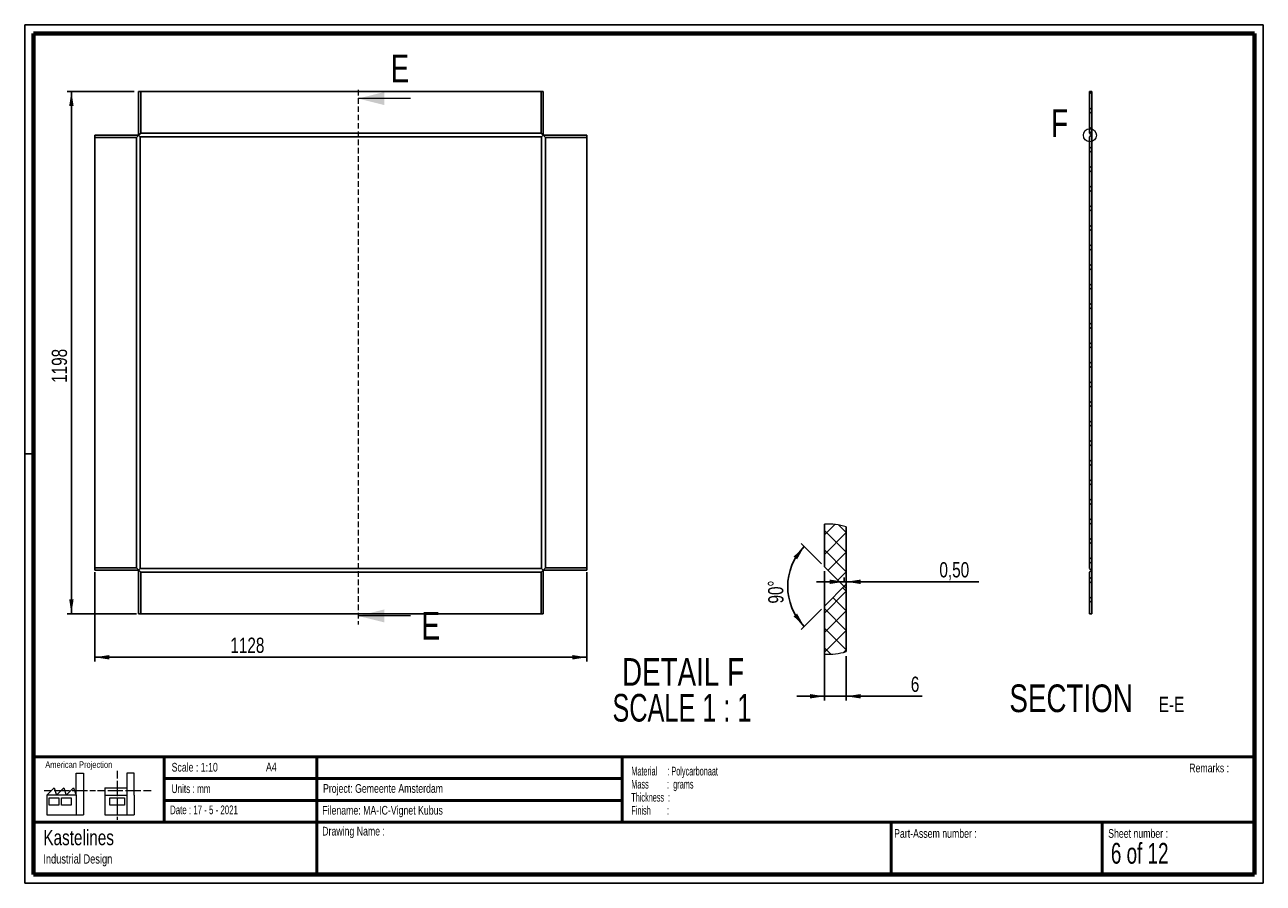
# Paper-space layout 'GA-FS-PC IG Sheet Flat' of a CAD drawing. Header units: millimetres. Extents: x 7 to 291, y 7 to 204.
import ezdxf

# ---------------------------------------------------------------- set-up
doc = ezdxf.new("R2010")
doc.units = ezdxf.units.MM
doc.header["$PDSIZE"] = -1
doc.linetypes.add('HIDDEN', pattern=[1.905, 1.27, -0.635])
for name, color, linetype in [('BORDERS', 7, 'Continuous'), ('DRAWING', 7, 'Continuous'), ('LOGO', 7, 'Continuous'), ('TEXT_SHEET_FORMAT', 7, 'Continuous')]:
    doc.layers.add(name, color=color, linetype=linetype)
doc.styles.add('SLDTEXTSTYLE0', font='TXT', dxfattribs={"width": 0.7})
doc.styles.add('SLDTEXTSTYLE1', font='TXT', dxfattribs={"width": 0.75})
doc.styles.add('SLDTEXTSTYLE2', font='TXT', dxfattribs={"width": 0.675})
doc.styles.add('SLDTEXTSTYLE3', font='TXT', dxfattribs={"width": 0.678571})
doc.styles.add('SLDTEXTSTYLE5', font='TXT', dxfattribs={"width": 0.55})
doc.styles.add('SLDTEXTSTYLE6', font='TXT', dxfattribs={"width": 0.605})
doc.styles.add('SLDTEXTSTYLE7', font='TXT', dxfattribs={"width": 0.549})
doc.styles.add('SLDTEXTSTYLE9', font='TXT', dxfattribs={"width": 0.681818})
doc.dimstyles.new('SLDDIMSTYLE0', dxfattribs={"dimtxt": 3.5, "dimasz": 3.302, "dimexe": 0, "dimexo": 0.0625, "dimgap": 0.875, "dimtad": 1, "dimlfac": 10, "dimrnd": 1e-09, "dimzin": 12, "dimdsep": 46, "dimtxsty": 'SLDTEXTSTYLE1', "dimsah": 1, "dimcen": 0.09, "dimadec": 0, "dimazin": 3, "dimtfac": 1, "dimtofl": 0, "dimtmove": 0, "dimatfit": 3, "dimfxl": 1, "dimfrac": 2, "dimtolj": 1, "dimtzin": 12, "dimarcsym": 0})
doc.dimstyles.new('SLDDIMSTYLE5', dxfattribs={"dimtxt": 3.5, "dimasz": 3.302, "dimexe": 0, "dimexo": 0.0625, "dimgap": 0.875, "dimtad": 1, "dimrnd": 1e-09, "dimdsep": 46, "dimtxsty": 'SLDTEXTSTYLE1', "dimsah": 1, "dimcen": 0.09, "dimadec": 0, "dimazin": 2, "dimtfac": 1, "dimtmove": 0, "dimatfit": 0, "dimfxl": 1, "dimfrac": 2, "dimtolj": 1, "dimtzin": 12, "dimarcsym": 0})
doc.dimstyles.new('SLDDIMSTYLE6', dxfattribs={"dimtxt": 3.5, "dimasz": 3.302, "dimexe": 0, "dimexo": 0.0625, "dimgap": 0.875, "dimtad": 1, "dimdec": 4, "dimzin": 12, "dimdsep": 46, "dimtxsty": 'SLDTEXTSTYLE1', "dimsah": 1, "dimcen": 0.09, "dimazin": 3, "dimtfac": 1, "dimtofl": 0, "dimtmove": 0, "dimatfit": 3, "dimfxl": 1, "dimfrac": 2, "dimtolj": 1, "dimtzin": 12, "dimarcsym": 0})
doc.dimstyles.new('SLDDIMSTYLE7', dxfattribs={"dimtxt": 3.5, "dimasz": 3.302, "dimexe": 0, "dimexo": 0.0625, "dimgap": 0.875, "dimtad": 1, "dimrnd": 1e-09, "dimzin": 12, "dimdsep": 46, "dimtxsty": 'SLDTEXTSTYLE1', "dimsah": 1, "dimcen": 0.09, "dimadec": 0, "dimazin": 3, "dimtfac": 1, "dimtmove": 0, "dimatfit": 0, "dimfxl": 1, "dimfrac": 2, "dimtolj": 1, "dimtzin": 12, "dimarcsym": 0})

# ---------------------------------------------------------------- blocks, each defined once
blk = doc.blocks.new('SW_NOTE_0_20')
at = {"layer": 'TEXT_SHEET_FORMAT', "color": 0, "char_height": 2, "attachment_point": 1}
for s, insert, style in [('Material     : Polycarbonaat', (0, 2.58), 'SLDTEXTSTYLE6'), ('Mass         :  grams', (0, -0.42), 'SLDTEXTSTYLE5'), ('Thickness  :', (0, -3.42), 'SLDTEXTSTYLE6'), ('Finish        :', (0, -6.42), 'SLDTEXTSTYLE7')]:
    blk.add_mtext(s, dxfattribs=dict(at, insert=insert, style=style))
blk = doc.blocks.new('SW_NOTE_0_21')
at = {"layer": 'DRAWING', "color": 0, "attachment_point": 1, "style": 'SLDTEXTSTYLE1'}
for s, insert, char_height in [('Kastelines', (0, 4.51), 3.5), ('Industrial Design', (0, -1.09), 2.1167)]:
    blk.add_mtext(s, dxfattribs=dict(at, insert=insert, char_height=char_height))
blk = doc.blocks.new('_D_7')
at = {"layer": 'LOGO'}
for p, q in [((31.66, 188.44), (16.26, 188.44)), ((17.26, 188.44), (17.26, 68.64)), ((32.16, 68.64), (16.26, 68.64))]:
    blk.add_line(p, q, dxfattribs=at)
for points in [[(17.26, 188.44), (16.76, 185.14), (17.77, 185.14)], [(17.26, 68.64), (17.77, 71.94), (16.76, 71.94)]]:
    blk.add_solid(points, dxfattribs=at)
at = {"layer": 'LOGO', "insert": (12.75, 121.6), "char_height": 3.5, "attachment_point": 1, "rotation": 90, "style": 'SLDTEXTSTYLE1'}
blk.add_mtext('1198', dxfattribs=at)
blk = doc.blocks.new('_D_8')
at = {"layer": 'LOGO'}
for p, q in [((22.66, 78.14), (22.66, 57.64)), ((135.46, 78.14), (135.46, 57.64)), ((22.66, 58.64), (135.46, 58.64))]:
    blk.add_line(p, q, dxfattribs=at)
for points in [[(22.66, 58.64), (25.96, 58.13), (25.96, 59.15)], [(135.46, 58.64), (132.16, 59.15), (132.16, 58.13)]]:
    blk.add_solid(points, dxfattribs=at)
at = {"layer": 'LOGO', "insert": (53.71, 63.15), "char_height": 3.5, "attachment_point": 1, "style": 'SLDTEXTSTYLE1'}
blk.add_mtext('1128', dxfattribs=at)
blk = doc.blocks.new('SW_NOTE_0_22')
at = {"layer": 'LOGO', "color": 0, "attachment_point": 2, "style": 'SLDTEXTSTYLE1'}
for s, insert, char_height in [('SECTION', (17.36, 8.19), 6.35), ('E-E', (40.4, 5.35), 3.5)]:
    blk.add_mtext(s, dxfattribs=dict(at, insert=insert, char_height=char_height))
blk = doc.blocks.new('SW_HATCH_0')
at = {"color": 0, "linetype": 'Continuous', "lineweight": 18}
for p, q in [((0, 0), (2.37, 2.37)), ((5, -3.98), (0, 1.02)), ((0, -4.49), (5, 0.51)), ((5, 0.51), (3.26, 2.25)), ((0.81, -8.17), (5, -3.98)), ((0, -17.96), (5, -12.96)), ((5, -12.96), (4.2, -12.16)), ((5, -12.96), (5.01, -12.95)), ((5.01, -12.97), (5, -12.96)), ((5, -21.94), (0, -16.94)), ((5, -17.45), (1.96, -14.41)), ((0, -22.45), (5, -17.45)), ((5, -17.45), (5.01, -17.44)), ((5.01, -17.46), (5, -17.45)), ((5, -26.43), (0, -21.43)), ((0, -26.94), (5, -21.94)), ((5, -21.94), (5.01, -21.93)), ((5.01, -21.95), (5, -21.94)), ((1.49, -27.41), (0, -25.92)), ((4.47, -26.96), (5, -26.43))]:
    blk.add_line(p, q, dxfattribs=at)
at = {"color": 0, "linetype": 'Continuous', "lineweight": 18, "flags": 128}
for points in [[(3.05, -10.42), (5, -8.47), (0, -3.47)], [(5.01, -26.44), (5, -26.43), (5.01, -26.42)]]:
    blk.add_lwpolyline(points, dxfattribs=at)
blk = doc.blocks.new('_D_9')
at = {"layer": 'LOGO'}
for p, q in [((194.45, 75.88), (194.45, 76.96)), ((194.45, 75.96), (188.1, 75.96)), ((194.45, 75.96), (194.95, 75.96)), ((194.95, 75.96), (225.36, 75.96))]:
    blk.add_line(p, q, dxfattribs=at)
for points in [[(194.45, 75.96), (191.14, 76.47), (191.14, 75.45)], [(194.95, 75.96), (198.25, 75.45), (198.25, 76.47)]]:
    blk.add_solid(points, dxfattribs=at)
at = {"layer": 'LOGO', "insert": (216.31, 80.47), "char_height": 3.5, "attachment_point": 1, "style": 'SLDTEXTSTYLE1'}
blk.add_mtext('0,50', dxfattribs=at)
blk = doc.blocks.new('_D_10')
at = {"layer": 'LOGO'}
for p, q in [((189.24, 80.09), (184.59, 84.73)), ((189.24, 69.68), (184.59, 65.03))]:
    blk.add_line(p, q, dxfattribs=at)
blk.add_arc((194.45, 74.88), 12.93, 135, 225, dxfattribs=at)
for points in [[(185.3, 84.03), (182.87, 81.73), (183.68, 81.11)], [(185.3, 65.74), (183.68, 68.66), (182.87, 68.03)]]:
    blk.add_solid(points, dxfattribs=at)
at = {"layer": 'LOGO', "insert": (177.09, 70.93), "char_height": 3.5, "attachment_point": 1, "rotation": 91.4335, "style": 'SLDTEXTSTYLE1'}
blk.add_mtext('90°', dxfattribs=at)
blk = doc.blocks.new('_D_11')
at = {"layer": 'LOGO', "color": 7}
for p, q in [((189.95, 78.38), (189.95, 48.69)), ((194.95, 58.93), (194.95, 48.69)), ((189.95, 49.69), (183.6, 49.69)), ((189.95, 49.69), (194.95, 49.69)), ((194.95, 49.69), (212.34, 49.69))]:
    blk.add_line(p, q, dxfattribs=at)
for points in [[(189.95, 49.69), (186.64, 50.2), (186.64, 49.18)], [(194.95, 49.69), (198.25, 49.18), (198.25, 50.2)]]:
    blk.add_solid(points, dxfattribs=at)
at = {"layer": 'LOGO', "color": 7, "insert": (209.75, 54.2), "char_height": 3.5, "attachment_point": 1, "style": 'SLDTEXTSTYLE1'}
blk.add_mtext('6', dxfattribs=at)
blk = doc.blocks.new('SW_NOTE_0_23')
at = {"layer": 'LOGO', "color": 0, "char_height": 6.35, "attachment_point": 2}
for s, insert, style in [('DETAIL F', (16.17, 8.19), 'SLDTEXTSTYLE1'), ('SCALE 1 : 1', (15.93, -0.03), 'SLDTEXTSTYLE9')]:
    blk.add_mtext(s, dxfattribs=dict(at, insert=insert, style=style))

psp = doc.layouts.new('GA-FS-PC IG Sheet Flat')

# ---------------------------------------------------------------- hatches: boundary and pattern name
at = {"linetype": 'Continuous', "lineweight": 18}
h = psp.add_hatch(dxfattribs=at)
h.set_pattern_fill('ANSI37', style=0)
h.paths.add_polyline_path([(250.7336, 188.43991), (250.7336, 178.93991), (251.2336, 178.43991), (251.2336, 188.43991)], flags=0)
h = psp.add_hatch(dxfattribs=at)
h.set_pattern_fill('ANSI37', style=0)
h.paths.add_polyline_path([(251.2336, 78.53991), (251.2336, 178.53991), (250.7336, 178.03991), (250.7336, 79.03991)], flags=0)
h = psp.add_hatch(dxfattribs=at)
h.set_pattern_fill('ANSI37', style=0)
h.paths.add_polyline_path([(251.2336, 78.53991), (251.2346, 78.53991), (251.2346, 178.53991), (251.2336, 178.53991)], flags=0)
h = psp.add_hatch(dxfattribs=at)
h.set_pattern_fill('ANSI37', style=0)
h.paths.add_polyline_path([(251.2336, 168.53991), (251.2336, 111.52806), (251.2436, 111.52806), (251.2436, 168.53991)], flags=0)
h = psp.add_hatch(dxfattribs=at)
h.set_pattern_fill('ANSI37', style=0)
h.paths.add_polyline_path([(251.2336, 95.52766), (251.2336, 88.53963), (251.2436, 88.53963), (251.2436, 95.52766)], flags=0)
h = psp.add_hatch(dxfattribs=at)
h.set_pattern_fill('ANSI37', style=0)
h.paths.add_polyline_path([(250.7336, 68.63991), (251.2336, 68.63991), (251.2336, 78.63991), (250.7336, 78.13991)], flags=0)

# ---------------------------------------------------------------- linework, layer by layer
at = {"color": 7, "linetype": 'Continuous', "lineweight": 25}
for p, q in [((32.66298, 178.53991), (32.66298, 188.43991)), ((32.66298, 188.43991), (33.16298, 188.43991)), ((33.16298, 188.43991), (33.16298, 178.93991)), ((33.16298, 188.43991), (124.96298, 188.43991)), ((124.96298, 178.93991), (124.96298, 188.43991)), ((124.96298, 188.43991), (125.46298, 188.43991)), ((125.46298, 188.43991), (125.46298, 178.53991)), ((250.7336, 178.93991), (250.7336, 188.43991)), ((250.7336, 188.43991), (251.2336, 188.43991)), ((251.2336, 188.43991), (251.2336, 178.43991)), ((33.16298, 178.93991), (32.71298, 178.48991)), ((33.16298, 178.93991), (124.96298, 178.93991)), ((125.41298, 178.48991), (124.96298, 178.93991)), ((251.2336, 178.43991), (250.7336, 178.93991)), ((22.66298, 178.43991), (32.56298, 178.43991)), ((22.66298, 177.93991), (22.66298, 178.43991)), ((32.16298, 177.93991), (22.66298, 177.93991)), ((22.66298, 79.13991), (22.66298, 177.93991)), ((32.61298, 178.38991), (32.16298, 177.93991)), ((32.16298, 79.13991), (32.16298, 177.93991)), ((32.56298, 178.43991), (32.66298, 178.43991)), ((32.66298, 178.43991), (32.66298, 178.53991)), ((33.06298, 178.03991), (32.66298, 178.43991)), ((125.06298, 178.03991), (33.06298, 178.03991)), ((33.06298, 178.03991), (33.06298, 79.03991)), ((125.46298, 178.43991), (125.06298, 178.03991)), ((125.06298, 79.03991), (125.06298, 178.03991)), ((125.46298, 178.53991), (125.46298, 178.43991)), ((125.46298, 178.43991), (125.56298, 178.43991)), ((125.96298, 177.93991), (125.51298, 178.38991)), ((125.56298, 178.43991), (135.46298, 178.43991)), ((125.96298, 177.93991), (125.96298, 79.13991)), ((135.46298, 177.93991), (125.96298, 177.93991)), ((135.46298, 178.43991), (135.46298, 177.93991)), ((135.46298, 177.93991), (135.46298, 79.13991)), ((251.2336, 178.53991), (250.7336, 178.03991)), ((250.7336, 79.03991), (250.7336, 178.03991)), ((251.2336, 78.53991), (251.2336, 178.53991)), ((251.2336, 178.53991), (251.2346, 178.53991)), ((251.2346, 78.53991), (251.2346, 178.53991)), ((251.2336, 111.52806), (251.2336, 168.53991)), ((251.2336, 168.53991), (251.2436, 168.53991)), ((251.2436, 111.52806), (251.2436, 168.53991)), ((251.2336, 111.52806), (251.2436, 111.52806)), ((251.2336, 88.53963), (251.2336, 95.52766)), ((251.2436, 95.52766), (251.2336, 95.52766)), ((251.2436, 88.53963), (251.2436, 95.52766)), ((189.94629, 79.38257), (189.94629, 89.18497)), ((194.94629, 88.59316), (194.94629, 74.38257)), ((251.2436, 88.53963), (251.2336, 88.53963)), ((22.66298, 79.13991), (32.16298, 79.13991)), ((22.66298, 78.63991), (22.66298, 79.13991)), ((32.56298, 78.63991), (22.66298, 78.63991)), ((32.16298, 79.13991), (32.61298, 78.68991)), ((32.66298, 78.63991), (32.56298, 78.63991)), ((33.06298, 79.03991), (32.66298, 78.63991)), ((32.66298, 78.53991), (32.66298, 78.63991)), ((32.66298, 68.63991), (32.66298, 78.53991)), ((32.71298, 78.58991), (33.16298, 78.13991)), ((33.06298, 79.03991), (125.06298, 79.03991)), ((33.16298, 78.13991), (33.16298, 68.63991)), ((124.96298, 78.13991), (33.16298, 78.13991)), ((124.96298, 78.13991), (125.41298, 78.58991)), ((124.96298, 68.63991), (124.96298, 78.13991)), ((125.46298, 78.63991), (125.06298, 79.03991)), ((125.46298, 78.63991), (125.46298, 78.53991)), ((125.56298, 78.63991), (125.46298, 78.63991)), ((125.46298, 78.53991), (125.46298, 68.63991)), ((125.51298, 78.68991), (125.96298, 79.13991)), ((135.46298, 78.63991), (125.56298, 78.63991)), ((125.96298, 79.13991), (135.46298, 79.13991)), ((135.46298, 79.13991), (135.46298, 78.63991)), ((194.94629, 74.38257), (189.94629, 79.38257)), ((250.7336, 79.03991), (251.2336, 78.53991)), ((250.7336, 78.13991), (251.2336, 78.63991)), ((250.7336, 68.63991), (250.7336, 78.13991)), ((251.2336, 78.63991), (251.2336, 68.63991)), ((251.2346, 78.53991), (251.2336, 78.53991)), ((194.94629, 75.38256), (189.94629, 70.38257)), ((194.94629, 59.93116), (194.94629, 75.38256)), ((194.94629, 75.38256), (194.95629, 75.38256)), ((194.95629, 59.93411), (194.95629, 75.38256)), ((33.16298, 68.63991), (32.66298, 68.63991)), ((124.96298, 68.63991), (33.16298, 68.63991)), ((125.46298, 68.63991), (124.96298, 68.63991)), ((189.94629, 59.33932), (189.94629, 70.38257)), ((251.2336, 68.63991), (250.7336, 68.63991))]:
    psp.add_line(p, q, dxfattribs=at)
at = {"color": 7, "linetype": 'HIDDEN', "lineweight": 18}
psp.add_line((83.02312, 188.85035), (83.02312, 66.12843), dxfattribs=at)
at = {"color": 7, "linetype": 'Continuous', "lineweight": 18}
for p, q in [((95.02312, 186.85035), (83.02312, 186.85035)), ((95.02312, 68.12843), (83.02312, 68.12843))]:
    psp.add_line(p, q, dxfattribs=at)
psp.add_circle((250.81047, 178.42787), 1.49426, dxfattribs=at)
for centre, radius, start, end in [((190.71481, 74.26049), 14.94425, 73.5516426, 92.9477804), ((190.71503, 74.26143), 14.9419, 267.0509417, 286.4901587)]:
    psp.add_arc(centre, radius, start, end, dxfattribs=at)
for points in [[(83.02312, 186.85035), (89.02312, 185.35035), (89.02312, 188.35035)], [(83.02312, 68.12843), (89.02312, 66.62843), (89.02312, 69.62843)]]:
    psp.add_solid(points, dxfattribs=at)
at = {"layer": 'BORDERS', "lineweight": 70}
for p, q in [((8.56964, 8.78391), (8.56964, 201.78391)), ((8.56964, 201.78391), (288.56964, 201.78391)), ((288.56964, 201.78391), (288.56964, 8.78391)), ((288.56964, 8.78391), (8.56964, 8.78391))]:
    psp.add_line(p, q, dxfattribs=at)
at = {"layer": 'BORDERS', "lineweight": 50}
for p, q in [((8.56964, 35.78391), (288.56964, 35.78391)), ((38.56964, 35.78391), (38.56964, 20.78391)), ((73.56964, 35.78391), (73.56964, 8.78391)), ((143.56964, 35.78391), (143.56964, 20.78391)), ((38.56964, 30.78391), (143.56964, 30.78391)), ((38.56964, 25.78391), (143.56964, 25.78391)), ((8.56964, 20.78391), (288.56964, 20.78391)), ((205.22248, 8.78391), (205.22248, 20.78391)), ((253.65091, 8.78391), (253.65091, 20.78391))]:
    psp.add_line(p, q, dxfattribs=at)
at = {"layer": 'LOGO'}
psp.add_point((194.44629, 74.88256), dxfattribs=at)
at = {"layer": 'TEXT_SHEET_FORMAT'}
for p, q in [((6.56964, 203.78391), (290.56964, 203.78391)), ((6.56964, 203.78391), (6.56964, 6.78391)), ((290.56964, 203.78391), (290.56964, 6.78391)), ((6.56964, 105.28391), (8.62154, 105.28391)), ((6.56964, 6.78391), (290.56964, 6.78391))]:
    psp.add_line(p, q, dxfattribs=at)
at = {"layer": 'TEXT_SHEET_FORMAT', "color": 7, "linetype": 'Continuous', "lineweight": 18}
for p, q in [((18.32083, 26.9711), (18.32083, 32.03614)), ((18.32083, 32.03614), (20.00272, 32.03614)), ((20.00272, 32.03614), (20.00272, 22.47041)), ((27.73283, 32.59601), (27.73283, 30.83891)), ((31.65419, 32.03173), (29.9723, 32.03173)), ((29.9723, 32.03173), (29.9723, 22.466)), ((31.65419, 26.96677), (31.65419, 32.03173)), ((11.59327, 26.9711), (13.27516, 28.65945)), ((13.27516, 28.65945), (13.83747, 26.9711)), ((13.83747, 26.9711), (15.51936, 28.65945)), ((15.51936, 28.65945), (16.08135, 26.9711)), ((16.08135, 26.9711), (17.76324, 28.65945)), ((17.76324, 28.65945), (18.32083, 26.9711)), ((24.92663, 28.65504), (24.92663, 26.96677)), ((24.92663, 28.65504), (29.9723, 28.65504)), ((27.73283, 30.25163), (27.73283, 28.48989)), ((27.73283, 28.48989), (27.73283, 26.72822)), ((10.98087, 28.09973), (12.736, 28.09973)), ((18.32083, 26.9711), (11.59327, 26.9711)), ((11.59327, 26.9711), (11.59327, 22.47041)), ((12.15558, 26.41147), (14.39946, 26.41147)), ((12.15558, 24.72312), (12.15558, 26.41147)), ((13.32099, 28.09973), (15.07597, 28.09973)), ((14.39946, 26.41147), (14.39946, 24.72312)), ((14.95705, 26.41147), (17.20125, 26.41147)), ((14.95705, 24.72312), (14.95705, 26.41147)), ((15.07597, 28.09973), (16.83094, 28.09973)), ((17.20125, 26.41147), (17.20125, 24.72312)), ((17.41593, 28.09973), (19.17107, 28.09973)), ((18.32083, 26.9711), (18.32083, 22.47041)), ((19.17107, 28.09973), (20.92604, 28.09973)), ((21.51103, 28.09973), (22.80891, 28.09973)), ((23.24474, 28.09532), (24.99523, 28.09532)), ((24.92663, 26.96677), (29.9723, 26.96677)), ((24.92663, 26.96677), (24.92663, 22.466)), ((25.58022, 28.09532), (27.3352, 28.09532)), ((26.05094, 26.40705), (29.41472, 26.40705)), ((26.05094, 24.71871), (26.05094, 26.40705)), ((27.3352, 28.09532), (29.09025, 28.09532)), ((27.73283, 26.14086), (27.73283, 24.37927)), ((29.41472, 26.40705), (29.41472, 24.71871)), ((29.67524, 28.09532), (31.43029, 28.09532)), ((31.43029, 28.09532), (33.18527, 28.09532)), ((31.65419, 26.96677), (31.65419, 22.466)), ((33.77026, 28.09532), (35.52524, 28.09532)), ((14.39946, 24.72312), (12.15558, 24.72312)), ((17.20125, 24.72312), (14.95705, 24.72312)), ((29.41472, 24.71871), (26.05094, 24.71871)), ((27.73283, 24.37927), (27.73283, 22.61752)), ((11.59327, 22.47041), (18.32083, 22.47041)), ((18.32083, 22.47041), (20.00272, 22.47041)), ((24.92663, 22.466), (31.65419, 22.466)), ((27.73283, 22.03017), (27.73283, 21.34201))]:
    psp.add_line(p, q, dxfattribs=at)

# ---------------------------------------------------------------- block references
at = {"color": 7, "linetype": 'Continuous', "lineweight": 18}
psp.add_blockref('SW_HATCH_0', (189.94629, 86.74726), dxfattribs=at)
at = {"layer": 'DRAWING'}
psp.add_blockref('SW_NOTE_0_21', (10.8265, 14.51099), dxfattribs=at)
at = {"layer": 'LOGO'}
for name, p in [('SW_NOTE_0_23', (141.34111, 50.25734)), ('SW_NOTE_0_22', (229.14926, 44.21115))]:
    psp.add_blockref(name, p, dxfattribs=at)
at = {"layer": 'TEXT_SHEET_FORMAT', "color": 218}
psp.add_blockref('SW_NOTE_0_20', (145.65263, 30.93094), dxfattribs=at)

# ---------------------------------------------------------------- texts
at = {"color": 7, "linetype": 'Continuous', "char_height": 6.35, "attachment_point": 1, "style": 'SLDTEXTSTYLE1'}
for insert in [(90.48465, 196.93585), (97.55185, 69.05311)]:
    psp.add_mtext('E', dxfattribs=dict(at, insert=insert))
at = {"color": 7, "linetype": 'Continuous', "lineweight": 18, "insert": (241.94931, 184.36028), "char_height": 6.35, "attachment_point": 1, "style": 'SLDTEXTSTYLE1'}
psp.add_mtext('F', dxfattribs=at)
at = {"layer": 'TEXT_SHEET_FORMAT', "attachment_point": 1}
for s, insert, char_height, style in [('American Projection', (11.27718, 34.75566), 1.5, 'SLDTEXTSTYLE1'), ('Scale : 1:10', (40.24539, 34.40823), 2, 'SLDTEXTSTYLE1'), ('A4', (61.89056, 34.48622), 2, 'SLDTEXTSTYLE1'), ('Remarks :', (273.59555, 34.23584), 2, 'SLDTEXTSTYLE1'), ('Units : mm', (40.23933, 29.47613), 2, 'SLDTEXTSTYLE0'), ('Project: Gemeente Amsterdam', (74.95639, 29.53804), 2, 'SLDTEXTSTYLE1'), ('Date : 17 - 5 - 2021', (39.88654, 24.62176), 2, 'SLDTEXTSTYLE2'), ('Filename: MA-IC-Vignet Kubus', (74.79769, 24.5313), 2, 'SLDTEXTSTYLE1'), ('Drawing Name :', (74.7803, 19.73653), 2, 'SLDTEXTSTYLE1'), ('Part-Assem number :', (205.92658, 19.21038), 2, 'SLDTEXTSTYLE1'), ('Sheet number :', (255.01123, 19.21038), 2, 'SLDTEXTSTYLE1'), ('6 of 12', (255.63428, 16.03963), 4.7625, 'SLDTEXTSTYLE3')]:
    psp.add_mtext(s, dxfattribs=dict(at, insert=insert, char_height=char_height, style=style))

# ---------------------------------------------------------------- dimensions: what is measured, and where the dimension line sits
at = {"layer": 'LOGO'}
dim = psp.add_linear_dim(base=(17.26361, 68.63991), p1=(32.66298, 188.43991), p2=(33.16298, 68.63991), angle=90, dimstyle='SLDDIMSTYLE0', dxfattribs=at)
dim.commit()
dim.dimension.update_dxf_attribs({"geometry": '_D_7', "text_midpoint": (17.26361, 126.77025), "dimtype": 160})
for base, p1, p2, dimstyle, picture, middle in [((194.94629, 75.96278), (194.44629, 74.88256), (194.94629, 88.59316), 'SLDDIMSTYLE5', '_D_9', (220.83241, 75.96278)), ((135.46298, 58.63991), (22.66298, 79.13991), (135.46298, 79.13991), 'SLDDIMSTYLE0', '_D_8', (58.88303, 58.63991))]:
    dim = psp.add_linear_dim(base=base, p1=p1, p2=p2, dimstyle=dimstyle, dxfattribs=at)
    dim.commit()
    dim.dimension.update_dxf_attribs({"geometry": picture, "text_midpoint": middle, "dimtype": 160})
dim = psp.add_angular_dim_2l(base=(181.51296, 74.88256), line1=((189.94629, 79.38256), (194.94629, 74.38256)), line2=((189.94629, 70.38256), (194.94629, 75.38256)), dimstyle='SLDDIMSTYLE6', dxfattribs=at)
dim.commit()
dim.dimension.update_dxf_attribs({"geometry": '_D_10', "text_midpoint": (181.51701, 74.55901), "dimtype": 162})
at = {"layer": 'LOGO', "color": 7}
dim = psp.add_linear_dim(base=(194.94629, 49.68935), p1=(189.94629, 79.38257), p2=(194.94629, 59.93116), dimstyle='SLDDIMSTYLE7', dxfattribs=at)
dim.commit()
dim.dimension.update_dxf_attribs({"geometry": '_D_11', "text_midpoint": (211.04479, 49.68935), "dimtype": 160})

doc.saveas('drawing.dxf')
